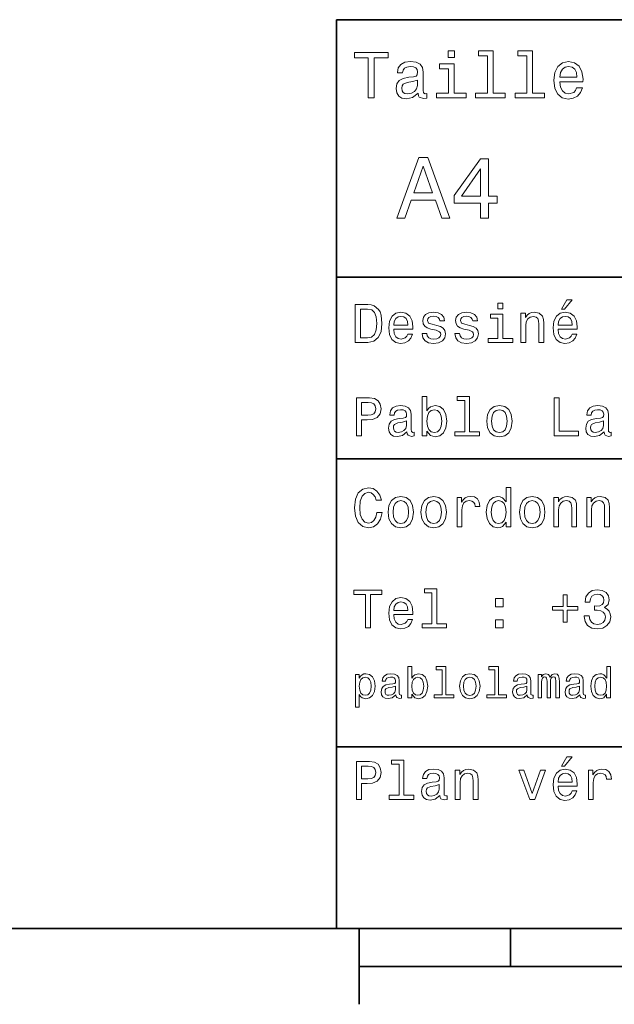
# Model space of a CAD drawing. Extents: x 0 to 297, y 0 to 210.
# Tile 2 of 8: x 76 to 115, y 5 to 70. Entities that reach past the tile are written whole.
import ezdxf

# ---------------------------------------------------------------- set-up
doc = ezdxf.new("R2010")
doc.units = 0

msp = doc.modelspace()

# ---------------------------------------------------------------- linework, layer by layer
at = {"color": 7, "lineweight": 35}
for p, q in [((97, 10), (97, 70)), ((97, 70), (287, 70)), ((97, 53), (162, 53)), ((97, 41), (162, 41)), ((97, 22), (162, 22)), ((10, 10), (287, 10)), ((97, 10), (287, 10)), ((98.5, 7.5), (198.5, 7.5))]:
    msp.add_line(p, q, dxfattribs=at)
at = {"color": 7, "lineweight": 35, "ltscale": 0.125}
msp.add_line((98.5, 10), (98.5, 5), dxfattribs=at)
at = {"color": 7, "lineweight": 35, "ltscale": 0.0625}
msp.add_line((108.5, 10), (108.5, 7.5), dxfattribs=at)
at = {"color": 7, "lineweight": 13}
for points in [[(99.102303, 64.837173), (99.5, 64.837173), (99.5, 67.47406), (100.407784, 67.47406), (100.407784, 67.837173), (98.190201, 67.837173), (98.190201, 67.47406), (99.102303, 67.47406)], [(104.786743, 67.940918), (104.384727, 67.940918), (104.384727, 67.508644), (104.786743, 67.508644)], [(106.969742, 67.621033), (106.969742, 65.157059), (106.187317, 65.157059), (106.187317, 64.837173), (108.128242, 64.837173), (108.128242, 65.157059), (107.350143, 65.157059), (107.350143, 67.940918), (106.373199, 67.940918), (106.373199, 67.621033)], [(109.572044, 67.621033), (109.572044, 65.157059), (108.789627, 65.157059), (108.789627, 64.837173), (110.730545, 64.837173), (110.730545, 65.157059), (109.952454, 65.157059), (109.952454, 67.940918), (108.975502, 67.940918), (108.975502, 67.621033)], [(102.387611, 65.139771), (102.387611, 65.126801), (102.409225, 64.979828), (102.47406, 64.876076), (102.746399, 64.793945), (102.958214, 64.828529), (102.958214, 65.122475), (102.867432, 65.109505), (102.746399, 65.165703), (102.724785, 65.338615), (102.724785, 66.540344), (102.672913, 66.84726), (102.521614, 67.0634), (102.257927, 67.193085), (101.886169, 67.240631), (101.523056, 67.188759), (101.255043, 67.041786), (101.086456, 66.812675), (101.030258, 66.510086), (101.030258, 66.484146), (101.371758, 66.484146), (101.402016, 66.665703), (101.497116, 66.795387), (101.65274, 66.873199), (101.873199, 66.903458), (102.085014, 66.881844), (102.236313, 66.817001), (102.327087, 66.704605), (102.357346, 66.548988), (102.340057, 66.367432), (102.270897, 66.276657), (102.097984, 66.233429), (101.773773, 66.198845), (101.402016, 66.121033), (101.138329, 65.982704), (100.982712, 65.766571), (100.935158, 65.446686), (100.978386, 65.161385), (101.112389, 64.949562), (101.328529, 64.815559), (101.626801, 64.768013), (102.028816, 64.858788)], [(104.773773, 65.157059), (104.773773, 67.080688), (103.796829, 67.080688), (103.796829, 66.756485), (104.393372, 66.756485), (104.393372, 65.157059), (103.615273, 65.157059), (103.615273, 64.837173), (105.560516, 64.837173), (105.560516, 65.157059)], [(111.750717, 65.887604), (113.272339, 65.887604), (113.276657, 66.064842), (113.207497, 66.561958), (113.017288, 66.933716), (112.714699, 67.158501), (112.312683, 67.240631), (111.919312, 67.154175), (111.616714, 66.912102), (111.422188, 66.51873), (111.353027, 66), (111.41787, 65.4683), (111.612396, 65.079247), (111.91066, 64.837173), (112.299713, 64.755043), (112.636887, 64.811234), (112.913544, 64.958214), (113.116714, 65.191643), (113.233429, 65.502876), (112.857346, 65.502876), (112.779541, 65.329971), (112.667145, 65.200287), (112.34726, 65.096542), (112.100868, 65.144089), (111.914986, 65.295387), (111.793945, 65.541786), (111.750717, 65.874634)], [(111.750717, 66.207489), (111.798271, 66.50576), (111.914986, 66.726219), (112.092216, 66.860229), (112.325653, 66.907776), (112.554756, 66.860229), (112.731987, 66.726219), (112.840057, 66.50576), (112.878967, 66.207489)], [(102.344383, 65.649857), (102.292511, 65.425072), (102.154182, 65.252159), (101.946686, 65.139771), (101.691643, 65.100861), (101.527374, 65.122475), (101.41066, 65.191643), (101.337173, 65.312675), (101.315559, 65.481262), (101.332855, 65.632561), (101.402016, 65.740631), (101.678673, 65.861671), (102.028816, 65.913544), (102.344383, 66.017288)], [(100.982712, 56.9049), (101.51297, 56.9049), (101.933716, 58.080692), (103.530258, 58.080692), (103.951012, 56.9049), (104.492798, 56.9049), (103.028816, 60.910664), (102.440926, 60.910664)], [(106.521614, 56.9049), (107.040344, 56.9049), (107.040344, 57.896255), (107.610954, 57.896255), (107.610954, 58.357349), (107.040344, 58.357349), (107.040344, 60.818443), (106.515854, 60.818443), (104.763687, 58.403458), (104.763687, 57.896255), (106.521614, 57.896255)], [(102.118156, 58.570606), (102.734871, 60.334293), (103.351585, 58.570606)], [(105.247841, 58.357349), (106.521614, 60.149857), (106.521614, 58.357349)], [(111.84726, 50.88797), (112.059799, 50.88797), (112.560516, 51.500362), (112.207489, 51.500362)], [(99.080688, 51.190563), (98.248558, 51.190563), (98.248558, 48.690563), (99.080688, 48.690563), (99.473343, 48.769814), (99.765129, 49.011169), (99.945244, 49.40382), (100.010086, 49.940563), (99.952446, 50.488113), (99.880402, 50.70425), (99.779541, 50.877163), (99.487755, 51.111313), (99.296829, 51.168949)], [(99.055473, 50.891571), (99.329254, 50.837536), (99.516571, 50.671829), (99.628242, 50.376442), (99.664268, 49.940563), (99.624641, 49.519093), (99.51297, 49.223705), (99.322044, 49.047192), (99.055473, 48.989555), (98.583572, 48.989555), (98.583572, 50.891571)], [(107.992798, 51.27702), (107.657784, 51.27702), (107.657784, 50.916786), (107.992798, 50.916786)], [(100.784584, 49.565922), (102.052597, 49.565922), (102.056198, 49.713619), (101.998558, 50.127884), (101.840057, 50.437683), (101.587898, 50.625), (101.252884, 50.693443), (100.925072, 50.621399), (100.672913, 50.41967), (100.510803, 50.091862), (100.453171, 49.659584), (100.507202, 49.216499), (100.669312, 48.892292), (100.91787, 48.690563), (101.242073, 48.62212), (101.523056, 48.668949), (101.753601, 48.791428), (101.922913, 48.98595), (102.020172, 49.245319), (101.706772, 49.245319), (101.64193, 49.101227), (101.548271, 48.993156), (101.2817, 48.9067), (101.07637, 48.946327), (100.921471, 49.072407), (100.820602, 49.27774), (100.784584, 49.555115)], [(100.784584, 49.832493), (100.824211, 50.081055), (100.921471, 50.264771), (101.069168, 50.376442), (101.263687, 50.416069), (101.454613, 50.376442), (101.602303, 50.264771), (101.69236, 50.081055), (101.724785, 49.832493)], [(103.623199, 49.818085), (103.317001, 49.890129), (103.090057, 49.972984), (103.014412, 50.142292), (103.036026, 50.261169), (103.111671, 50.347622), (103.234146, 50.401657), (103.41066, 50.423271), (103.579971, 50.401657), (103.713257, 50.336815), (103.799713, 50.239555), (103.835732, 50.109871), (104.145531, 50.109871), (104.145531, 50.117077), (104.091499, 50.351227), (103.943802, 50.534943), (103.713257, 50.650219), (103.41066, 50.693443), (103.104469, 50.650219), (102.881126, 50.531342), (102.740631, 50.354828), (102.697403, 50.131485), (102.729828, 49.915348), (102.830688, 49.76405), (102.996399, 49.655983), (103.237755, 49.580334), (103.590775, 49.493877), (103.806915, 49.40382), (103.864555, 49.331772), (103.886169, 49.223705), (103.853745, 49.09042), (103.767288, 48.989555), (103.626801, 48.924713), (103.439484, 48.903099), (103.241356, 48.924713), (103.09726, 49.000362), (103, 49.122841), (102.960373, 49.292149), (102.654175, 49.292149), (102.704613, 49.003963), (102.852303, 48.795029), (103.086456, 48.668949), (103.41066, 48.62212), (103.749283, 48.668949), (103.997841, 48.795029), (104.149139, 48.996758), (104.203171, 49.259727), (104.163544, 49.486671), (104.051872, 49.641571), (103.868156, 49.742435)], [(105.791786, 49.818085), (105.485588, 49.890129), (105.258644, 49.972984), (105.182999, 50.142292), (105.204613, 50.261169), (105.280258, 50.347622), (105.40274, 50.401657), (105.579254, 50.423271), (105.748558, 50.401657), (105.881844, 50.336815), (105.9683, 50.239555), (106.004326, 50.109871), (106.314117, 50.109871), (106.314117, 50.117077), (106.260086, 50.351227), (106.112396, 50.534943), (105.881844, 50.650219), (105.579254, 50.693443), (105.273056, 50.650219), (105.049713, 50.531342), (104.909225, 50.354828), (104.865997, 50.131485), (104.898415, 49.915348), (104.999283, 49.76405), (105.164986, 49.655983), (105.406342, 49.580334), (105.759369, 49.493877), (105.975502, 49.40382), (106.033142, 49.331772), (106.054756, 49.223705), (106.022339, 49.09042), (105.935883, 48.989555), (105.795387, 48.924713), (105.60807, 48.903099), (105.409943, 48.924713), (105.265854, 49.000362), (105.168587, 49.122841), (105.12896, 49.292149), (104.822769, 49.292149), (104.873199, 49.003963), (105.020897, 48.795029), (105.255043, 48.668949), (105.579254, 48.62212), (105.91787, 48.668949), (106.166428, 48.795029), (106.317726, 48.996758), (106.371758, 49.259727), (106.33213, 49.486671), (106.220459, 49.641571), (106.036743, 49.742435)], [(107.981987, 48.957134), (107.981987, 50.560158), (107.16787, 50.560158), (107.16787, 50.289986), (107.664986, 50.289986), (107.664986, 48.957134), (107.016571, 48.957134), (107.016571, 48.690563), (108.637611, 48.690563), (108.637611, 48.957134)], [(109.181557, 48.690563), (109.498558, 48.690563), (109.498558, 49.807278), (109.530983, 50.063042), (109.635445, 50.250362), (109.797546, 50.365635), (110.013687, 50.408863), (110.1866, 50.372841), (110.29467, 50.275578), (110.348701, 50.113472), (110.366714, 49.897335), (110.366714, 48.690563), (110.683716, 48.690563), (110.683716, 49.962177), (110.669312, 50.217941), (110.604469, 50.430477), (110.39193, 50.625), (110.060516, 50.693443), (109.876801, 50.668228), (109.721901, 50.599785), (109.588615, 50.484512), (109.484146, 50.329613), (109.484146, 50.625), (109.181557, 50.625)], [(111.627518, 49.565922), (112.895531, 49.565922), (112.899132, 49.713619), (112.841499, 50.127884), (112.682999, 50.437683), (112.430832, 50.625), (112.095825, 50.693443), (111.768013, 50.621399), (111.515854, 50.41967), (111.353745, 50.091862), (111.296112, 49.659584), (111.350143, 49.216499), (111.512245, 48.892292), (111.760803, 48.690563), (112.085014, 48.62212), (112.365997, 48.668949), (112.596542, 48.791428), (112.765854, 48.98595), (112.863113, 49.245319), (112.549713, 49.245319), (112.484871, 49.101227), (112.391212, 48.993156), (112.124641, 48.9067), (111.919312, 48.946327), (111.764412, 49.072407), (111.663544, 49.27774), (111.627518, 49.555115)], [(111.627518, 49.832493), (111.667145, 50.081055), (111.764412, 50.264771), (111.912102, 50.376442), (112.106628, 50.416069), (112.297546, 50.376442), (112.445244, 50.264771), (112.535301, 50.081055), (112.567726, 49.832493)], [(98.324211, 42.530979), (98.655617, 42.530979), (98.655617, 43.586456), (99.023056, 43.586456), (99.394089, 43.604465), (99.689484, 43.730545), (99.880402, 43.975502), (99.945244, 44.310516), (99.894814, 44.620316), (99.750717, 44.84726), (99.51297, 44.98415), (99.188759, 45.030979), (98.324211, 45.030979)], [(102.974785, 42.829971), (103.208931, 42.552593), (103.529541, 42.462536), (103.83213, 42.530979), (104.073486, 42.736309), (104.224785, 43.064121), (104.282417, 43.5), (104.224785, 43.935879), (104.069885, 44.260086), (103.83213, 44.461815), (103.529541, 44.533859), (103.21254, 44.440201), (103.082855, 44.324928), (102.974785, 44.170029), (102.974785, 45.117435), (102.657784, 45.117435), (102.657784, 42.530979), (102.974785, 42.530979)], [(105.474785, 44.850864), (105.474785, 42.79755), (104.822769, 42.79755), (104.822769, 42.530979), (106.440201, 42.530979), (106.440201, 42.79755), (105.791786, 42.79755), (105.791786, 45.117435), (104.977669, 45.117435), (104.977669, 44.850864)], [(111.364555, 42.530979), (112.971184, 42.530979), (112.971184, 42.833572), (111.695969, 42.833572), (111.695969, 45.030979), (111.364555, 45.030979)], [(99.098701, 44.724785), (99.314842, 44.703171), (99.473343, 44.634727), (99.567001, 44.508644), (99.599426, 44.310516), (99.5634, 44.101585), (99.466141, 43.975502), (99.30043, 43.910664), (99.073486, 43.892651), (98.655617, 43.892651), (98.655617, 44.724785)], [(101.656342, 42.783142), (101.656342, 42.772335), (101.674355, 42.649857), (101.728386, 42.5634), (101.95533, 42.494957), (102.131844, 42.523773), (102.131844, 42.76873), (102.056198, 42.757923), (101.95533, 42.804756), (101.937317, 42.948845), (101.937317, 43.950287), (101.894089, 44.206051), (101.768013, 44.386166), (101.548271, 44.494236), (101.238472, 44.533859), (100.935883, 44.490635), (100.71254, 44.368156), (100.572044, 44.177231), (100.525215, 43.925072), (100.525215, 43.903458), (100.809799, 43.903458), (100.835014, 44.054756), (100.914268, 44.162823), (101.043945, 44.227665), (101.227669, 44.25288), (101.404175, 44.234871), (101.530258, 44.180836), (101.605911, 44.087173), (101.631126, 43.957493), (101.616714, 43.806194), (101.559074, 43.730545), (101.414986, 43.694523), (101.144814, 43.665707), (100.835014, 43.600864), (100.615273, 43.485592), (100.485588, 43.305473), (100.445969, 43.038906), (100.481987, 42.801151), (100.593658, 42.624638), (100.773773, 42.512966), (101.022331, 42.473343), (101.357346, 42.548992)], [(103.958214, 43.5), (103.922188, 43.175793), (103.824928, 42.938038), (103.670029, 42.793949), (103.475502, 42.747116), (103.26297, 42.793949), (103.10807, 42.938038), (103.010803, 43.172188), (102.978386, 43.5), (103.010803, 43.824207), (103.10807, 44.058357), (103.26297, 44.198845), (103.475502, 44.249279), (103.670029, 44.198845), (103.824928, 44.054756), (103.922188, 43.820606)], [(106.919312, 43.496399), (106.976944, 43.056915), (107.142654, 42.732708), (107.405617, 42.530979), (107.758644, 42.462536), (108.10807, 42.530979), (108.37104, 42.729107), (108.536743, 43.053314), (108.597984, 43.496399), (108.536743, 43.935879), (108.37104, 44.263687), (108.10807, 44.461815), (107.758644, 44.533859), (107.405617, 44.461815), (107.142654, 44.260086), (106.976944, 43.935879)], [(107.243515, 43.5), (107.27594, 43.824207), (107.376801, 44.058357), (107.538902, 44.20245), (107.758644, 44.25288), (107.974785, 44.20245), (108.136887, 44.061958), (108.237755, 43.824207), (108.273773, 43.5), (108.237755, 43.172188), (108.136887, 42.934437), (107.974785, 42.790344), (107.758644, 42.743515), (107.538902, 42.790344), (107.376801, 42.934437), (107.27594, 43.172188)], [(114.66787, 42.783142), (114.66787, 42.772335), (114.685883, 42.649857), (114.739914, 42.5634), (114.966858, 42.494957), (115.143372, 42.523773), (115.143372, 42.76873), (115.067719, 42.757923), (114.966858, 42.804756), (114.948845, 42.948845), (114.948845, 43.950287), (114.905617, 44.206051), (114.779541, 44.386166), (114.559799, 44.494236), (114.25, 44.533859), (113.947403, 44.490635), (113.72406, 44.368156), (113.583572, 44.177231), (113.536743, 43.925072), (113.536743, 43.903458), (113.821327, 43.903458), (113.846542, 44.054756), (113.925789, 44.162823), (114.055473, 44.227665), (114.239197, 44.25288), (114.415703, 44.234871), (114.541786, 44.180836), (114.617432, 44.087173), (114.642654, 43.957493), (114.628242, 43.806194), (114.570602, 43.730545), (114.426514, 43.694523), (114.156342, 43.665707), (113.846542, 43.600864), (113.626801, 43.485592), (113.497116, 43.305473), (113.457489, 43.038906), (113.493515, 42.801151), (113.605186, 42.624638), (113.785301, 42.512966), (114.033859, 42.473343), (114.368874, 42.548992)], [(101.620316, 43.208214), (101.577087, 43.020893), (101.461815, 42.876801), (101.288902, 42.783142), (101.07637, 42.750721), (100.939484, 42.76873), (100.842216, 42.826366), (100.780983, 42.927231), (100.76297, 43.067722), (100.777374, 43.193802), (100.835014, 43.283859), (101.065559, 43.384727), (101.357346, 43.427952), (101.620316, 43.514408)], [(114.631844, 43.208214), (114.588615, 43.020893), (114.473343, 42.876801), (114.30043, 42.783142), (114.087898, 42.750721), (113.951004, 42.76873), (113.853745, 42.826366), (113.792503, 42.927231), (113.774498, 43.067722), (113.788902, 43.193802), (113.846542, 43.283859), (114.077087, 43.384727), (114.368874, 43.427952), (114.631844, 43.514408)], [(99.66787, 37.460373), (99.595818, 37.15778), (99.476944, 36.941643), (99.311241, 36.808357), (99.116714, 36.765129), (98.882568, 36.829971), (98.698845, 37.024494), (98.57637, 37.341499), (98.536743, 37.780979), (98.57637, 38.216858), (98.695244, 38.537464), (98.87896, 38.731987), (99.116714, 38.80043), (99.289627, 38.764408), (99.437317, 38.663544), (99.552597, 38.501442), (99.631844, 38.278099), (99.97406, 38.278099), (99.865997, 38.620316), (99.678673, 38.879681), (99.422913, 39.041786), (99.116714, 39.099422), (98.734871, 39.009365), (98.443085, 38.757202), (98.25576, 38.342937), (98.190926, 37.780979), (98.25576, 37.219021), (98.443085, 36.804756), (98.734871, 36.548992), (99.116714, 36.462536), (99.451729, 36.530979), (99.721901, 36.721901), (99.912827, 37.035301), (100.013687, 37.460373)], [(108.201729, 36.829971), (108.201729, 36.530979), (108.51873, 36.530979), (108.51873, 39.117435), (108.20533, 39.117435), (108.20533, 38.170029), (107.963974, 38.443802), (107.816284, 38.508644), (107.646973, 38.533859), (107.340775, 38.461815), (107.103027, 38.260086), (106.948128, 37.935879), (106.894089, 37.5), (106.948128, 37.064121), (107.103027, 36.736309), (107.340775, 36.530979), (107.646973, 36.462536), (107.816284, 36.487751), (107.967575, 36.552593)], [(100.413544, 37.496399), (100.471184, 37.056915), (100.636887, 36.732708), (100.899857, 36.530979), (101.252884, 36.462536), (101.602303, 36.530979), (101.865273, 36.729107), (102.030983, 37.053314), (102.092216, 37.496399), (102.030983, 37.935879), (101.865273, 38.263687), (101.602303, 38.461815), (101.252884, 38.533859), (100.899857, 38.461815), (100.636887, 38.260086), (100.471184, 37.935879)], [(102.58213, 37.496399), (102.639771, 37.056915), (102.805473, 36.732708), (103.068443, 36.530979), (103.421471, 36.462536), (103.770897, 36.530979), (104.033859, 36.729107), (104.19957, 37.053314), (104.260803, 37.496399), (104.19957, 37.935879), (104.033859, 38.263687), (103.770897, 38.461815), (103.421471, 38.533859), (103.068443, 38.461815), (102.805473, 38.260086), (102.639771, 37.935879)], [(104.963257, 36.530979), (105.280258, 36.530979), (105.280258, 37.636887), (105.312683, 37.903458), (105.409943, 38.094379), (105.568443, 38.209652), (105.780983, 38.249279), (105.939484, 38.224064), (106.058357, 38.152016), (106.130402, 38.029537), (106.155617, 37.863831), (106.476227, 37.863831), (106.432999, 38.155621), (106.314117, 38.364552), (106.115997, 38.490635), (105.845825, 38.533859), (105.662102, 38.505043), (105.503601, 38.432995), (105.363113, 38.310516), (105.251442, 38.144814), (105.251442, 38.465416), (104.963257, 38.465416)], [(109.087898, 37.496399), (109.145531, 37.056915), (109.311241, 36.732708), (109.574203, 36.530979), (109.927231, 36.462536), (110.276657, 36.530979), (110.539627, 36.729107), (110.70533, 37.053314), (110.766571, 37.496399), (110.70533, 37.935879), (110.539627, 38.263687), (110.276657, 38.461815), (109.927231, 38.533859), (109.574203, 38.461815), (109.311241, 38.260086), (109.145531, 37.935879)], [(111.350143, 36.530979), (111.667145, 36.530979), (111.667145, 37.647694), (111.69957, 37.903458), (111.804031, 38.090778), (111.966141, 38.206051), (112.182274, 38.249279), (112.355186, 38.213257), (112.463257, 38.115993), (112.517288, 37.953888), (112.535301, 37.737751), (112.535301, 36.530979), (112.852303, 36.530979), (112.852303, 37.802593), (112.837898, 38.058357), (112.773056, 38.270893), (112.560516, 38.465416), (112.229103, 38.533859), (112.045387, 38.508644), (111.890488, 38.440201), (111.757202, 38.324928), (111.65274, 38.170029), (111.65274, 38.465416), (111.350143, 38.465416)], [(113.51873, 36.530979), (113.835732, 36.530979), (113.835732, 37.647694), (113.868156, 37.903458), (113.972626, 38.090778), (114.134727, 38.206051), (114.350861, 38.249279), (114.523773, 38.213257), (114.631844, 38.115993), (114.685883, 37.953888), (114.703888, 37.737751), (114.703888, 36.530979), (115.020889, 36.530979), (115.020889, 37.802593), (115.006485, 38.058357), (114.941643, 38.270893), (114.729111, 38.465416), (114.39769, 38.533859), (114.213974, 38.508644), (114.059082, 38.440201), (113.925789, 38.324928), (113.821327, 38.170029), (113.821327, 38.465416), (113.51873, 38.465416)], [(100.737755, 37.5), (100.770172, 37.824207), (100.87104, 38.058357), (101.033142, 38.20245), (101.252884, 38.25288), (101.469017, 38.20245), (101.631126, 38.061958), (101.731987, 37.824207), (101.768013, 37.5), (101.731987, 37.172188), (101.631126, 36.934437), (101.469017, 36.790344), (101.252884, 36.743515), (101.033142, 36.790344), (100.87104, 36.934437), (100.770172, 37.172188)], [(102.906342, 37.5), (102.938759, 37.824207), (103.039627, 38.058357), (103.201729, 38.20245), (103.421471, 38.25288), (103.637611, 38.20245), (103.799713, 38.061958), (103.900574, 37.824207), (103.9366, 37.5), (103.900574, 37.172188), (103.799713, 36.934437), (103.637611, 36.790344), (103.421471, 36.743515), (103.201729, 36.790344), (103.039627, 36.934437), (102.938759, 37.172188)], [(107.701012, 38.249279), (107.909943, 38.198845), (108.068443, 38.058357), (108.162102, 37.824207), (108.198128, 37.5), (108.162102, 37.172188), (108.068443, 36.938038), (107.909943, 36.793949), (107.701012, 36.747116), (107.502884, 36.793949), (107.351585, 36.938038), (107.250717, 37.175793), (107.2183, 37.5), (107.250717, 37.820606), (107.351585, 38.054756), (107.502884, 38.198845)], [(109.412102, 37.5), (109.444527, 37.824207), (109.545387, 38.058357), (109.707489, 38.20245), (109.927231, 38.25288), (110.143372, 38.20245), (110.305473, 38.061958), (110.406342, 37.824207), (110.44236, 37.5), (110.406342, 37.172188), (110.305473, 36.934437), (110.143372, 36.790344), (109.927231, 36.743515), (109.707489, 36.790344), (109.545387, 36.934437), (109.444527, 37.172188)], [(98.918587, 29.850143), (99.25, 29.850143), (99.25, 32.04755), (100.006485, 32.04755), (100.006485, 32.350143), (98.158501, 32.350143), (98.158501, 32.04755), (98.918587, 32.04755)], [(100.784584, 30.725504), (102.052597, 30.725504), (102.056198, 30.873198), (101.998558, 31.287464), (101.840057, 31.597261), (101.587898, 31.784582), (101.252884, 31.853025), (100.925072, 31.780979), (100.672913, 31.57925), (100.510803, 31.25144), (100.453171, 30.819164), (100.507202, 30.37608), (100.669312, 30.051872), (100.91787, 29.850143), (101.242073, 29.7817), (101.523056, 29.828529), (101.753601, 29.951008), (101.922913, 30.145533), (102.020172, 30.404898), (101.706772, 30.404898), (101.64193, 30.260807), (101.548271, 30.152737), (101.2817, 30.066282), (101.07637, 30.105907), (100.921471, 30.231987), (100.820602, 30.437319), (100.784584, 30.714697)], [(103.306198, 32.170029), (103.306198, 30.116714), (102.654175, 30.116714), (102.654175, 29.850143), (104.271614, 29.850143), (104.271614, 30.116714), (103.623199, 30.116714), (103.623199, 32.4366), (102.809074, 32.4366), (102.809074, 32.170029)], [(111.969742, 32.040344), (111.969742, 31.258644), (111.256485, 31.258644), (111.256485, 31.010086), (111.969742, 31.010086), (111.969742, 30.228386), (112.221901, 30.228386), (112.221901, 31.010086), (112.931557, 31.010086), (112.931557, 31.258644), (112.221901, 31.258644), (112.221901, 32.040344)], [(113.356628, 30.635447), (113.356628, 30.610229), (113.414261, 30.264408), (113.583572, 30.005043), (113.850143, 29.839336), (114.203171, 29.778097), (114.577805, 29.839336), (114.858788, 29.997837), (115.038902, 30.25), (115.103745, 30.574207), (115.074928, 30.786743), (114.995674, 30.959654), (114.865997, 31.092939), (114.693085, 31.190201), (114.927231, 31.384726), (115.010086, 31.694523), (114.956055, 31.975504), (114.801147, 32.188038), (114.548988, 32.321323), (114.203171, 32.368156), (113.87896, 32.310516), (113.630402, 32.152016), (113.4683, 31.899855), (113.414261, 31.56484), (113.414261, 31.539625), (113.734871, 31.539625), (113.763687, 31.770172), (113.857346, 31.935879), (114.008644, 32.036743), (114.221184, 32.072765), (114.408501, 32.043949), (114.545387, 31.9683), (114.628242, 31.845821), (114.66066, 31.680115), (114.628242, 31.503601), (114.541786, 31.384726), (114.390488, 31.312679), (114.185158, 31.291065), (114.04467, 31.294668), (114.04467, 31.010086), (114.221184, 31.01729), (114.448128, 30.984869), (114.617432, 30.898415), (114.7183, 30.757925), (114.754318, 30.574207), (114.714699, 30.365273), (114.610229, 30.210375), (114.444527, 30.113111), (114.224785, 30.08069), (113.997841, 30.116714), (113.83213, 30.224783), (113.727661, 30.397694), (113.688042, 30.635447)], [(100.784584, 30.992075), (100.824211, 31.240633), (100.921471, 31.424351), (101.069168, 31.536022), (101.263687, 31.575647), (101.454613, 31.536022), (101.602303, 31.424351), (101.69236, 31.240633), (101.724785, 30.992075)], [(107.510086, 31.247837), (108.007202, 31.247837), (108.007202, 31.784582), (107.510086, 31.784582)], [(107.510086, 29.850143), (108.007202, 29.850143), (108.007202, 30.386887), (107.510086, 30.386887)], [(98.510086, 26.533142), (98.510086, 26.772335), (98.256485, 26.772335), (98.256485, 24.62536), (98.510086, 24.62536), (98.510086, 25.461096), (98.599426, 25.325649), (98.700287, 25.236313), (98.953888, 25.170031), (99.195969, 25.224785), (99.386169, 25.38905), (99.510086, 25.648417), (99.556198, 26), (99.510086, 26.348703), (99.386169, 26.60807), (99.195969, 26.769453), (98.953888, 26.827091), (98.815559, 26.809799), (98.697403, 26.755045), (98.596542, 26.662825)], [(100.925072, 25.426514), (100.925072, 25.417868), (100.939484, 25.319885), (100.982712, 25.250721), (101.164268, 25.195967), (101.305473, 25.219021), (101.305473, 25.414986), (101.244957, 25.406342), (101.164268, 25.443806), (101.149857, 25.559078), (101.149857, 26.360231), (101.115273, 26.564842), (101.014412, 26.708935), (100.838615, 26.795389), (100.590775, 26.827091), (100.348701, 26.792507), (100.170029, 26.694525), (100.05764, 26.541788), (100.020172, 26.340059), (100.020172, 26.322767), (100.247841, 26.322767), (100.268013, 26.443806), (100.331413, 26.53026), (100.435158, 26.582134), (100.58213, 26.602306), (100.723343, 26.587896), (100.824211, 26.54467), (100.884727, 26.469742), (100.9049, 26.365995), (100.893372, 26.244957), (100.84726, 26.184439), (100.731987, 26.155621), (100.515854, 26.132566), (100.268013, 26.080692), (100.092216, 25.988474), (99.988472, 25.844381), (99.956772, 25.631124), (99.985588, 25.440924), (100.074928, 25.299713), (100.219017, 25.210375), (100.41787, 25.178675), (100.685883, 25.239195)], [(101.979828, 25.463978), (102.167145, 25.242075), (102.42363, 25.170031), (102.665703, 25.224785), (102.858788, 25.38905), (102.979828, 25.651299), (103.02594, 26), (102.979828, 26.348703), (102.855911, 26.60807), (102.665703, 26.769453), (102.42363, 26.827091), (102.170029, 26.752163), (102.066284, 26.659943), (101.979828, 26.536024), (101.979828, 27.293949), (101.726227, 27.293949), (101.726227, 25.224785), (101.979828, 25.224785)], [(103.979828, 27.080692), (103.979828, 25.438042), (103.458214, 25.438042), (103.458214, 25.224785), (104.752159, 25.224785), (104.752159, 25.438042), (104.233429, 25.438042), (104.233429, 27.293949), (103.58213, 27.293949), (103.58213, 27.080692)], [(105.135445, 25.99712), (105.181557, 25.645535), (105.314117, 25.386168), (105.524498, 25.224785), (105.806915, 25.170031), (106.086456, 25.224785), (106.296829, 25.383286), (106.429398, 25.642653), (106.478386, 25.99712), (106.429398, 26.348703), (106.296829, 26.610952), (106.086456, 26.769453), (105.806915, 26.827091), (105.524498, 26.769453), (105.314117, 26.60807), (105.181557, 26.348703)], [(107.44957, 27.080692), (107.44957, 25.438042), (106.927956, 25.438042), (106.927956, 25.224785), (108.221901, 25.224785), (108.221901, 25.438042), (107.703171, 25.438042), (107.703171, 27.293949), (107.051872, 27.293949), (107.051872, 27.080692)], [(109.599426, 25.426514), (109.599426, 25.417868), (109.613831, 25.319885), (109.657059, 25.250721), (109.838615, 25.195967), (109.979828, 25.219021), (109.979828, 25.414986), (109.919312, 25.406342), (109.838615, 25.443806), (109.824203, 25.559078), (109.824203, 26.360231), (109.789627, 26.564842), (109.688759, 26.708935), (109.51297, 26.795389), (109.265129, 26.827091), (109.023056, 26.792507), (108.844383, 26.694525), (108.731987, 26.541788), (108.694527, 26.340059), (108.694527, 26.322767), (108.922188, 26.322767), (108.94236, 26.443806), (109.00576, 26.53026), (109.109512, 26.582134), (109.256485, 26.602306), (109.397697, 26.587896), (109.498558, 26.54467), (109.559074, 26.469742), (109.579254, 26.365995), (109.567726, 26.244957), (109.521614, 26.184439), (109.406342, 26.155621), (109.190201, 26.132566), (108.94236, 26.080692), (108.766571, 25.988474), (108.662827, 25.844381), (108.631126, 25.631124), (108.659943, 25.440924), (108.749283, 25.299713), (108.893372, 25.210375), (109.092216, 25.178675), (109.360229, 25.239195)], [(110.314117, 25.224785), (110.547546, 25.224785), (110.547546, 26.259367), (110.561958, 26.414986), (110.605186, 26.527378), (110.671471, 26.59366), (110.757927, 26.619598), (110.827087, 26.596542), (110.873199, 26.538906), (110.896255, 26.440924), (110.9049, 26.311241), (110.9049, 25.224785), (111.123917, 25.224785), (111.123917, 26.259367), (111.138329, 26.412106), (111.181557, 26.524496), (111.250717, 26.59366), (111.337173, 26.619598), (111.406342, 26.596542), (111.452446, 26.538906), (111.48127, 26.311241), (111.48127, 25.224785), (111.714699, 25.224785), (111.714699, 26.293949), (111.700287, 26.515852), (111.654175, 26.685881), (111.561958, 26.789627), (111.412102, 26.827091), (111.236313, 26.769453), (111.100861, 26.602306), (110.994232, 26.766571), (110.815559, 26.827091), (110.651299, 26.769453), (110.538902, 26.60807), (110.538902, 26.772335), (110.314117, 26.772335)], [(113.06916, 25.426514), (113.06916, 25.417868), (113.083572, 25.319885), (113.126801, 25.250721), (113.308357, 25.195967), (113.44957, 25.219021), (113.44957, 25.414986), (113.389046, 25.406342), (113.308357, 25.443806), (113.293945, 25.559078), (113.293945, 26.360231), (113.259369, 26.564842), (113.158501, 26.708935), (112.982712, 26.795389), (112.734871, 26.827091), (112.492798, 26.792507), (112.314117, 26.694525), (112.201729, 26.541788), (112.164261, 26.340059), (112.164261, 26.322767), (112.39193, 26.322767), (112.412102, 26.443806), (112.475502, 26.53026), (112.579247, 26.582134), (112.726227, 26.602306), (112.867432, 26.587896), (112.9683, 26.54467), (113.028816, 26.469742), (113.048988, 26.365995), (113.03746, 26.244957), (112.991356, 26.184439), (112.876083, 26.155621), (112.659943, 26.132566), (112.412102, 26.080692), (112.236313, 25.988474), (112.132561, 25.844381), (112.100861, 25.631124), (112.129684, 25.440924), (112.219017, 25.299713), (112.363113, 25.210375), (112.561958, 25.178675), (112.829971, 25.239195)], [(114.835732, 25.463978), (114.835732, 25.224785), (115.08934, 25.224785), (115.08934, 27.293949), (114.838615, 27.293949), (114.838615, 26.536024), (114.645531, 26.755045), (114.527374, 26.806917), (114.39193, 26.827091), (114.146973, 26.769453), (113.956772, 26.60807), (113.832855, 26.348703), (113.789627, 26), (113.832855, 25.651299), (113.956772, 25.38905), (114.146973, 25.224785), (114.39193, 25.170031), (114.527374, 25.190203), (114.648415, 25.242075)], [(98.91066, 25.397696), (98.740631, 25.43516), (98.616714, 25.550434), (98.538902, 25.737753), (98.51297, 26), (98.538902, 26.259367), (98.616714, 26.446688), (98.740631, 26.559078), (98.91066, 26.599424), (99.066284, 26.559078), (99.190201, 26.443806), (99.268013, 26.256485), (99.296829, 26), (99.268013, 25.740635), (99.190201, 25.550434), (99.066284, 25.43516)], [(100.896255, 25.766571), (100.861671, 25.616716), (100.769455, 25.501442), (100.631126, 25.426514), (100.461098, 25.400578), (100.351585, 25.414986), (100.273773, 25.461096), (100.224785, 25.541788), (100.210373, 25.654181), (100.221901, 25.755045), (100.268013, 25.827091), (100.452446, 25.907782), (100.685883, 25.942364), (100.896255, 26.011528)], [(102.766571, 26), (102.737755, 25.740635), (102.659943, 25.550434), (102.536026, 25.43516), (102.380402, 25.397696), (102.210373, 25.43516), (102.086456, 25.550434), (102.008644, 25.737753), (101.982712, 26), (102.008644, 26.259367), (102.086456, 26.446688), (102.210373, 26.559078), (102.380402, 26.599424), (102.536026, 26.559078), (102.659943, 26.443806), (102.737755, 26.256485)], [(105.394814, 26), (105.420746, 26.259367), (105.501442, 26.446688), (105.631126, 26.56196), (105.806915, 26.602306), (105.979828, 26.56196), (106.109512, 26.449568), (106.190201, 26.259367), (106.219017, 26), (106.190201, 25.737753), (106.109512, 25.547552), (105.979828, 25.432278), (105.806915, 25.394814), (105.631126, 25.432278), (105.501442, 25.547552), (105.420746, 25.737753)], [(109.570602, 25.766571), (109.536026, 25.616716), (109.443802, 25.501442), (109.305473, 25.426514), (109.135445, 25.400578), (109.02594, 25.414986), (108.948128, 25.461096), (108.899139, 25.541788), (108.884727, 25.654181), (108.896255, 25.755045), (108.94236, 25.827091), (109.126801, 25.907782), (109.360229, 25.942364), (109.570602, 26.011528)], [(113.040344, 25.766571), (113.00576, 25.616716), (112.913544, 25.501442), (112.775215, 25.426514), (112.605186, 25.400578), (112.495674, 25.414986), (112.41787, 25.461096), (112.368874, 25.541788), (112.354462, 25.654181), (112.365997, 25.755045), (112.412102, 25.827091), (112.596542, 25.907782), (112.829971, 25.942364), (113.040344, 26.011528)], [(114.435158, 26.599424), (114.602303, 26.559078), (114.729103, 26.446688), (114.804031, 26.259367), (114.832855, 26), (114.804031, 25.737753), (114.729103, 25.550434), (114.602303, 25.43516), (114.435158, 25.397696), (114.276657, 25.43516), (114.155617, 25.550434), (114.074928, 25.740635), (114.048988, 26), (114.074928, 26.256485), (114.155617, 26.443806), (114.276657, 26.559078)], [(98.324211, 18.530979), (98.655617, 18.530979), (98.655617, 19.586454), (99.023056, 19.586454), (99.394089, 19.604465), (99.689484, 19.730547), (99.880402, 19.975504), (99.945244, 20.310518), (99.894814, 20.620316), (99.750717, 20.847261), (99.51297, 20.98415), (99.188759, 21.030979), (98.324211, 21.030979)], [(101.137611, 20.850864), (101.137611, 18.79755), (100.485588, 18.79755), (100.485588, 18.530979), (102.103027, 18.530979), (102.103027, 18.79755), (101.454613, 18.79755), (101.454613, 21.117435), (100.640488, 21.117435), (100.640488, 20.850864)], [(111.84726, 20.728386), (112.059799, 20.728386), (112.560516, 21.340778), (112.207489, 21.340778)], [(99.098701, 20.724783), (99.314842, 20.703169), (99.473343, 20.634726), (99.567001, 20.508644), (99.599426, 20.310518), (99.5634, 20.101583), (99.466141, 19.975504), (99.30043, 19.910662), (99.073486, 19.892651), (98.655617, 19.892651), (98.655617, 20.724783)], [(103.824928, 18.78314), (103.824928, 18.772333), (103.842941, 18.649855), (103.896973, 18.5634), (104.123917, 18.494957), (104.30043, 18.523775), (104.30043, 18.768732), (104.224785, 18.757925), (104.123917, 18.804754), (104.105911, 18.948847), (104.105911, 19.950287), (104.062683, 20.206051), (103.9366, 20.386166), (103.716858, 20.494236), (103.407059, 20.533861), (103.104469, 20.490633), (102.881126, 20.368155), (102.740631, 20.177233), (102.693802, 19.925072), (102.693802, 19.903458), (102.978386, 19.903458), (103.003601, 20.054754), (103.082855, 20.162823), (103.21254, 20.227665), (103.396255, 20.252882), (103.572769, 20.234869), (103.698845, 20.180836), (103.774498, 20.087175), (103.799713, 19.957493), (103.785301, 19.806194), (103.727669, 19.730547), (103.583572, 19.694523), (103.3134, 19.665705), (103.003601, 19.600864), (102.783859, 19.48559), (102.654175, 19.305475), (102.614555, 19.038904), (102.650574, 18.801151), (102.762245, 18.62464), (102.94236, 18.512968), (103.190926, 18.473343), (103.52594, 18.54899)], [(104.844383, 18.530979), (105.161385, 18.530979), (105.161385, 19.647694), (105.193802, 19.903458), (105.298271, 20.090778), (105.460373, 20.206051), (105.676514, 20.249279), (105.849426, 20.213255), (105.957497, 20.115993), (106.011528, 19.95389), (106.029541, 19.737751), (106.029541, 18.530979), (106.346542, 18.530979), (106.346542, 19.802593), (106.33213, 20.058357), (106.267288, 20.270893), (106.054756, 20.465418), (105.723343, 20.533861), (105.539627, 20.508644), (105.384727, 20.440201), (105.251442, 20.324926), (105.146973, 20.170029), (105.146973, 20.465418), (104.844383, 20.465418)], [(109.761528, 18.530979), (110.096542, 18.530979), (110.802597, 20.465418), (110.474785, 20.465418), (109.930832, 18.905619), (109.376083, 20.465418), (109.04467, 20.465418)], [(111.627518, 19.40634), (112.895531, 19.40634), (112.899132, 19.554033), (112.841499, 19.9683), (112.682999, 20.278097), (112.430832, 20.465418), (112.095825, 20.533861), (111.768013, 20.461815), (111.515854, 20.260086), (111.353745, 19.932276), (111.296112, 19.5), (111.350143, 19.056915), (111.512245, 18.732708), (111.760803, 18.530979), (112.085014, 18.462536), (112.365997, 18.509365), (112.596542, 18.631844), (112.765854, 18.826368), (112.863113, 19.085733), (112.549713, 19.085733), (112.484871, 18.941643), (112.391212, 18.833572), (112.124641, 18.747118), (111.919312, 18.786743), (111.764412, 18.912823), (111.663544, 19.118155), (111.627518, 19.395533)], [(111.627518, 19.672911), (111.667145, 19.921469), (111.764412, 20.105186), (111.912102, 20.216858), (112.106628, 20.256483), (112.297546, 20.216858), (112.445244, 20.105186), (112.535301, 19.921469), (112.567726, 19.672911)], [(113.637604, 18.530979), (113.954613, 18.530979), (113.954613, 19.636887), (113.98703, 19.903458), (114.08429, 20.094379), (114.242798, 20.209654), (114.45533, 20.249279), (114.613831, 20.224062), (114.732712, 20.152016), (114.804756, 20.029537), (114.829971, 19.863832), (115.150574, 19.863832), (115.107346, 20.155619), (114.988472, 20.364553), (114.790344, 20.490633), (114.520172, 20.533861), (114.336456, 20.505043), (114.177956, 20.432997), (114.03746, 20.310518), (113.925789, 20.144812), (113.925789, 20.465418), (113.637604, 20.465418)], [(103.788902, 19.208212), (103.745674, 19.020893), (103.630402, 18.876801), (103.457489, 18.78314), (103.244957, 18.750719), (103.10807, 18.768732), (103.010803, 18.826368), (102.94957, 18.927233), (102.931557, 19.067722), (102.945969, 19.193804), (103.003601, 19.283861), (103.234146, 19.384726), (103.52594, 19.427954), (103.788902, 19.514408)]]:
    msp.add_lwpolyline(points, close=True, dxfattribs=at)

doc.saveas('drawing.dxf')
